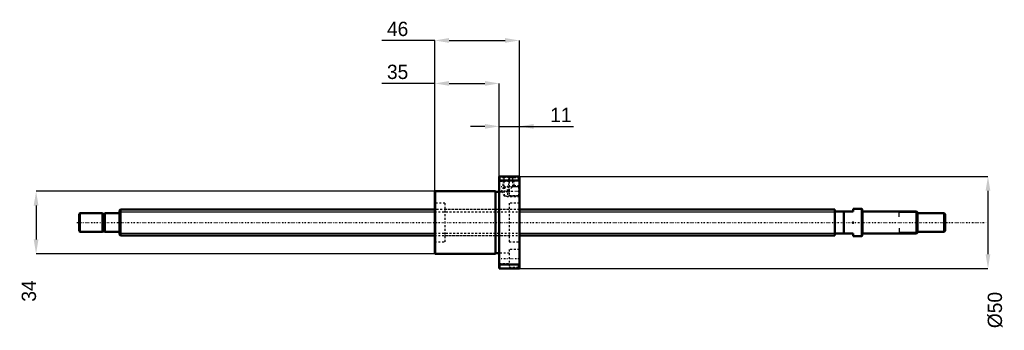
# Model space of a CAD drawing. Header units: millimetres. Extents: x -54 to 481, y -59 to 110.
import ezdxf

# ---------------------------------------------------------------- set-up
doc = ezdxf.new("R2010")
doc.units = ezdxf.units.MM
doc.linetypes.add('Center', pattern=[1.5, 0.45, -0.5, 0.05, -0.5])
doc.linetypes.add('Dashed', pattern=[2, 1, -1])
for name, color, linetype, lineweight in [('2d ConnectionPoints', 7, 'Continuous', 50), ('AM_0', 7, 'Continuous', 50), ('AM_4', 3, 'Continuous', 25), ('AM_5', 3, 'Continuous', 25), ('AM_7', 7, 'Center', 25), ('AM_9', 6, 'Dashed', 25)]:
    doc.layers.add(name, color=color, linetype=linetype, lineweight=lineweight)
doc.dimstyles.new('ISO-25', dxfattribs={"dimtxt": 2.5, "dimasz": 2.5, "dimexe": 1.25, "dimexo": 0.625, "dimtad": 1, "dimtxsty": 'Standard', "dimcen": 2.5, "dimadec": 0, "dimazin": 0, "dimtfac": 1, "dimtmove": 0, "dimatfit": 3, "dimfxl": 0, "dimarcsym": 0})

# ---------------------------------------------------------------- blocks, each defined once
blk = doc.blocks.new('1_BNK_1408_2_5RRG0_471LC5YRR0_Nut_0_in_BNK1408_2_5RRG0_471LC5Y_217_50__4')
at = {"layer": 'AM_0'}
for p, q in [((217.5, 25), (206.5, 25)), ((206.5, 25), (206.5, -25)), ((206.5, 22.56), (206.75, 22.87)), ((206.75, 25), (206.75, 22.87)), ((206.75, 22.87), (217.25, 22.87)), ((217.25, 25), (217.25, 22.87)), ((217.25, 22.87), (217.5, 22.56)), ((217.5, 25), (217.5, -25)), ((171.75, 17), (171.5, 16.75)), ((171.5, 16.75), (171.5, -16.75)), ((171.75, 17), (171.75, -17)), ((204.5, 17), (171.75, 17)), ((204.5, 17), (204.5, -17)), ((206.5, 16.7), (204.5, 16.7)), ((171.5, -16.75), (171.75, -17)), ((171.75, -17), (204.5, -17)), ((204.5, -16.7), (206.5, -16.7)), ((206.75, -22.87), (206.5, -22.56)), ((206.5, -25), (217.5, -25)), ((217.25, -22.87), (206.75, -22.87)), ((206.75, -22.87), (206.75, -25)), ((217.5, -22.56), (217.25, -22.87)), ((217.25, -22.87), (217.25, -25))]:
    blk.add_line(p, q, dxfattribs=at)
at = {"layer": 'AM_5', "linetype": 'Dashed'}
for p, q in [((208.5, 25), (208.5, 18.3)), ((214.5, 25), (214.5, 19.46)), ((210, 17), (208.5, 17)), ((211, 20), (211, 14)), ((213, 17), (214.5, 17)), ((217.5, 20), (213.96, 20)), ((210.06, 14.54), (211, 14)), ((217.5, 14), (211, 14))]:
    blk.add_line(p, q, dxfattribs=at)
at = {"layer": 'AM_7'}
for p, q in [((211.5, 25.4), (211.5, 16.6)), ((205.95, 19.49), (218.05, 19.49)), ((207.26, 17), (217.99, 17)), ((205.95, -19.49), (218.05, -19.49))]:
    blk.add_line(p, q, dxfattribs=at)
at = {"layer": 'AM_9'}
for p, q in [((212, 22.24), (206.5, 22.24)), ((208.5, 25), (209.04, 24.46)), ((209.04, 24.46), (209.04, 19.24)), ((213.96, 24.46), (209.04, 24.46)), ((212, 24.24), (212, 14.74)), ((217.5, 24.24), (212, 24.24)), ((213.96, 24.46), (214.5, 25)), ((213.96, 19.46), (213.96, 24.46)), ((206.5, 16.74), (212, 16.74)), ((209.04, 19.24), (207.75, 17)), ((207.75, 17), (209.17, 14.54)), ((209.17, 19.33), (209.17, 14.54)), ((209.17, 19.33), (211.5, 17)), ((211.5, 17), (213.96, 19.46)), ((216.96, 19.46), (213.96, 19.46)), ((217.5, 20), (216.96, 19.46)), ((216.96, 19.46), (216.96, 14.54)), ((209.17, 14.54), (216.96, 14.54)), ((212, 14.74), (217.5, 14.74)), ((216.96, 14.54), (217.5, 14)), ((177, 10.5), (171.5, 10.5)), ((177, 10.5), (177, -10.5)), ((212, 7), (177, 7)), ((212, 10.5), (212, -10.5)), ((217.5, 10.5), (212, 10.5)), ((171.5, -10.5), (177, -10.5)), ((177, -7), (212, -7)), ((212, -10.5), (217.5, -10.5)), ((212, -14.74), (212, -24.24)), ((217.5, -14.74), (212, -14.74)), ((212, -16.74), (206.5, -16.74)), ((206.5, -22.24), (212, -22.24)), ((212, -24.24), (217.5, -24.24))]:
    blk.add_line(p, q, dxfattribs=at)
blk.add_lwpolyline([(209.04, 19.24), (209.05, 19.24), (209.09, 19.27), (209.17, 19.33)], dxfattribs=at)
blk = doc.blocks.new('2_BNK_1408_2_5RRG0_471LC5Y_Shaft_0_in_BNK1408_2_5RRG0_471LC5Y_217_50__4')
at = {"layer": 'AM_0'}
for p, q in [((0.5, 7), (0, 6.5)), ((0, 6.5), (0, -6.5)), ((171.5, 7), (0.5, 7)), ((0.5, 7), (0.5, -7)), ((389, 7), (217.5, 7)), ((389, 7), (389, -7)), ((399, 6), (389, 6)), ((394, 6), (394, -6)), ((403.8, 7.5), (399, 7.5)), ((399, 7.5), (399, 6)), ((404, 7.3), (403.8, 7.5)), ((403.8, 7.5), (403.8, -7.5)), ((404, 7.3), (404, -7.3)), ((433.5, 6), (404.2, 6)), ((434, 5.5), (433.5, 6)), ((433.5, 6), (433.5, -6)), ((434, 5.5), (434, -5.5)), ((-21.5, 5), (-22, 4.5)), ((-22, 4.5), (-22, -4.5)), ((-9.15, 5), (-21.5, 5)), ((-21.5, 5), (-21.5, -5)), ((-9.15, 5), (-9.15, -5)), ((-8, 4.8), (-9.15, 4.8)), ((-8, 5), (-8, -5)), ((-0.2, 5), (-8, 5)), ((448.5, 5), (434, 5)), ((448.5, 5), (448.5, -5)), ((449, 4.5), (448.5, 5)), ((449, 4.5), (449, -4.5)), ((-22, -4.5), (-21.5, -5)), ((-21.5, -5), (-9.15, -5)), ((-9.15, -4.8), (-8, -4.8)), ((-8, -5), (-0.2, -5)), ((434, -5), (448.5, -5)), ((448.5, -5), (449, -4.5)), ((0, -6.5), (0.5, -7)), ((0.5, -7), (171.5, -7)), ((217.5, -7), (389, -7)), ((389, -6), (399, -6)), ((399, -6), (399, -7.5)), ((399, -7.5), (403.8, -7.5)), ((403.8, -7.5), (404, -7.3)), ((404.2, -6), (433.5, -6)), ((433.5, -6), (434, -5.5))]:
    blk.add_line(p, q, dxfattribs=at)
for centre, start, end in [((404.2, 6.2), 180, 270), ((-0.2, 5.2), 270, 0), ((-0.2, -5.2), 360, 90), ((404.2, -6.2), 90, 180)]:
    blk.add_arc(centre, 0.2, start, end, dxfattribs=at)
at = {"layer": 'AM_4'}
for p, q in [((404.2, 6), (404.2, -6)), ((-0.2, 5), (-0.2, -5))]:
    blk.add_line(p, q, dxfattribs=at)
at = {"layer": 'AM_5'}
for p, q in [((0, 5.773), (171.5, 5.773)), ((217.5, 5.773), (389, 5.773)), ((389, 3.5), (389, 5.773)), ((434, 5.3865), (424, 5.3865)), ((424, 3), (424, 5.3865)), ((389, -3.5), (389, -5.773)), ((424, -3), (424, -5.3865)), ((0, -5.773), (171.5, -5.773)), ((217.5, -5.773), (389, -5.773)), ((434, -5.3865), (424, -5.3865))]:
    blk.add_line(p, q, dxfattribs=at)
at = {"layer": 'AM_5', "linetype": 'Dashed'}
for p, q in [((171.5, 5.773), (217.5, 5.773)), ((171.5, -5.773), (217.5, -5.773))]:
    blk.add_line(p, q, dxfattribs=at)
at = {"layer": 'AM_7'}
blk.add_line((-23.1, 0), (471.45, 0), dxfattribs=at)
at = {"layer": 'AM_9'}
for p, q in [((217.5, 7), (171.5, 7)), ((171.5, -7), (217.5, -7))]:
    blk.add_line(p, q, dxfattribs=at)
blk = doc.blocks.new('*D3')
at = {"layer": 'AM_5', "color": 0, "lineweight": -2}
for p, q in [((171.75, 17), (-45.34, 17)), ((-45.34, 9.22), (-45.34, -9.22)), ((171.75, -17), (-45.34, -17))]:
    blk.add_line(p, q, dxfattribs=at)
at = {"layer": 'AM_5', "color": 0}
for points in [[(-44.04, 9.22), (-46.64, 9.22), (-45.34, 17)], [(-46.64, -9.22), (-44.04, -9.22), (-45.34, -17)]]:
    blk.add_solid(points, dxfattribs=at)
at = {"layer": 'Defpoints', "color": 0}
for p in [(171.75, 17), (-45.34, -17), (171.75, -17)]:
    blk.add_point(p, dxfattribs=at)
at = {"layer": 'AM_5', "color": 0, "insert": (-49.23, -37.23), "char_height": 7.78, "attachment_point": 5, "rotation": 90}
blk.add_mtext('34', dxfattribs=at)
blk = doc.blocks.new('*D4')
at = {"layer": 'AM_5', "color": 0, "lineweight": -2}
for p, q in [((171.5, 75.57), (142.64, 75.57)), ((171.5, 16.75), (171.5, 75.57)), ((179.28, 75.57), (198.72, 75.57)), ((206.5, 25), (206.5, 75.57))]:
    blk.add_line(p, q, dxfattribs=at)
at = {"layer": 'AM_5', "color": 0}
for points in [[(179.28, 76.87), (179.28, 74.27), (171.5, 75.57)], [(198.72, 74.27), (198.72, 76.87), (206.5, 75.57)]]:
    blk.add_solid(points, dxfattribs=at)
at = {"layer": 'Defpoints', "color": 0}
for p in [(206.5, 75.57), (206.5, 25), (171.5, 16.75)]:
    blk.add_point(p, dxfattribs=at)
at = {"layer": 'AM_5', "color": 0, "insert": (151.27, 81.79), "char_height": 7.78, "attachment_point": 5}
blk.add_mtext('35', dxfattribs=at)
blk = doc.blocks.new('*D5')
at = {"layer": 'AM_5', "color": 0, "lineweight": -2}
for p, q in [((171.5, 98.91), (142.64, 98.91)), ((171.5, 16.75), (171.5, 98.91)), ((179.28, 98.91), (209.72, 98.91)), ((217.5, 25), (217.5, 98.91))]:
    blk.add_line(p, q, dxfattribs=at)
at = {"layer": 'AM_5', "color": 0}
for points in [[(179.28, 100.21), (179.28, 97.61), (171.5, 98.91)], [(209.72, 97.61), (209.72, 100.21), (217.5, 98.91)]]:
    blk.add_solid(points, dxfattribs=at)
at = {"layer": 'Defpoints', "color": 0}
for p in [(217.5, 98.91), (217.5, 25), (171.5, 16.75)]:
    blk.add_point(p, dxfattribs=at)
at = {"layer": 'AM_5', "color": 0, "insert": (151.27, 105.13), "char_height": 7.78, "attachment_point": 5}
blk.add_mtext('46', dxfattribs=at)
blk = doc.blocks.new('*D6')
at = {"layer": 'AM_5', "color": 0, "lineweight": -2}
for p, q in [((198.72, 52.23), (190.94, 52.23)), ((206.5, 25), (206.5, 52.23)), ((206.5, 52.23), (217.5, 52.23)), ((217.5, 25), (217.5, 52.23)), ((217.5, 52.23), (246.99, 52.23)), ((225.28, 52.23), (233.06, 52.23))]:
    blk.add_line(p, q, dxfattribs=at)
at = {"layer": 'AM_5', "color": 0}
for points in [[(198.72, 50.93), (198.72, 53.53), (206.5, 52.23)], [(225.28, 53.53), (225.28, 50.93), (217.5, 52.23)]]:
    blk.add_solid(points, dxfattribs=at)
at = {"layer": 'Defpoints', "color": 0}
for p in [(217.5, 52.23), (206.5, 25), (217.5, 25)]:
    blk.add_point(p, dxfattribs=at)
at = {"layer": 'AM_5', "color": 0, "insert": (240.02, 58.45), "char_height": 7.78, "attachment_point": 5}
blk.add_mtext('11', dxfattribs=at)
blk = doc.blocks.new('*D7')
at = {"layer": 'AM_5', "color": 0, "lineweight": -2}
for p, q in [((217.5, 25), (472.34, 25)), ((472.34, 17.22), (472.34, -17.22)), ((217.5, -25), (472.34, -25))]:
    blk.add_line(p, q, dxfattribs=at)
at = {"layer": 'AM_5', "color": 0}
for points in [[(473.64, 17.22), (471.04, 17.22), (472.34, 25)], [(471.04, -17.22), (473.64, -17.22), (472.34, -25)]]:
    blk.add_solid(points, dxfattribs=at)
at = {"layer": 'Defpoints', "color": 0}
for p in [(217.5, 25), (217.5, -25), (472.34, -25)]:
    blk.add_point(p, dxfattribs=at)
at = {"layer": 'AM_5', "color": 0, "insert": (476.23, -47.56), "char_height": 7.78, "attachment_point": 5, "rotation": 90}
blk.add_mtext('Ø50', dxfattribs=at)

msp = doc.modelspace()

# ---------------------------------------------------------------- linework, layer by layer
at = {"layer": '2d ConnectionPoints'}
for p in [(0, 0), (399, 0)]:
    msp.add_point(p, dxfattribs=at)

# ---------------------------------------------------------------- block references
for name in ['1_BNK_1408_2_5RRG0_471LC5YRR0_Nut_0_in_BNK1408_2_5RRG0_471LC5Y_217_50__4', '2_BNK_1408_2_5RRG0_471LC5Y_Shaft_0_in_BNK1408_2_5RRG0_471LC5Y_217_50__4']:
    msp.add_blockref(name, (0, 0))

# ---------------------------------------------------------------- dimensions: what is measured, and where the dimension line sits
at = {"layer": 'AM_5'}
for base, p1, p2, text, picture, middle in [((217.5, 98.91), (171.5, 16.75), (217.5, 25), '46', '*D5', (151.272, 98.91)), ((206.5, 75.57), (171.5, 16.75), (206.5, 25), '35', '*D4', (151.272, 75.57)), ((217.5, 52.23), (206.5, 25), (217.5, 25), '11', '*D6', (240.025, 52.23))]:
    dim = msp.add_linear_dim(base=base, p1=p1, p2=p2, text=text, dimstyle='ISO-25', override={"dimtxt": 7.78, "dimasz": 7.78, "dimexe": 0, "dimexo": 0, "dimgap": 2.334}, dxfattribs=at)
    dim.commit()
    dim.dimension.update_dxf_attribs({"geometry": picture, "text_midpoint": middle, "dimtype": 160})
for base, p1, p2, text, picture, middle in [((472.34, -25), (217.5, 25), (217.5, -25), 'Ø50', '*D7', (476.23, -47.562)), ((-45.34, -17), (171.75, 17), (171.75, -17), '34', '*D3', (-49.23, -37.228))]:
    dim = msp.add_linear_dim(base=base, p1=p1, p2=p2, angle=90, text=text, dimstyle='ISO-25', override={"dimtxt": 7.78, "dimasz": 7.78, "dimexe": 0, "dimexo": 0, "dimgap": 2.334}, dxfattribs=at)
    dim.commit()
    dim.dimension.update_dxf_attribs({"geometry": picture, "text_midpoint": middle, "dimtype": 160, "text_rotation": 90})

doc.saveas('drawing.dxf')
